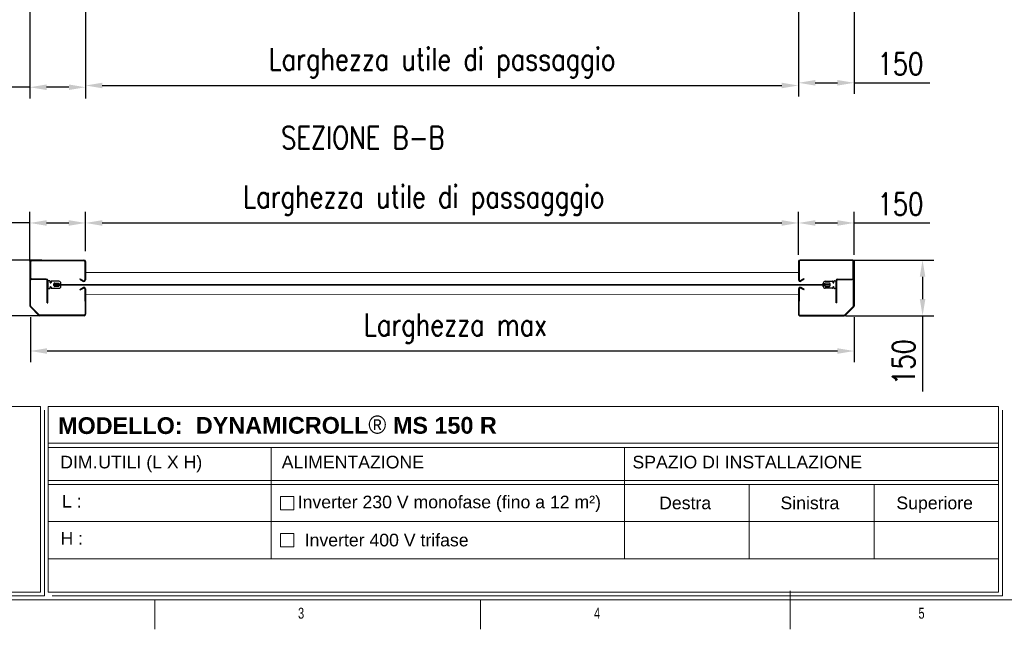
# Model space of a CAD drawing. Header units: millimetres. Extents: x 13750 to 27676, y 16366 to 21368.
# Tile 2 of 8: x 15193 to 17845, y 16566 to 18208. Entities that reach past the tile are written whole.
import ezdxf

# ---------------------------------------------------------------- set-up
doc = ezdxf.new("R2010")
doc.units = ezdxf.units.MM
doc.header["$LTSCALE"] = 50
doc.header["$PDSIZE"] = -1
doc.layers.add('FORMAT', color=7, linetype='Continuous')
doc.styles.add('Compilazione 1', font='romans.shx', dxfattribs={"width": 0.75, "height": 480})
doc.styles.add('NYIP', font='romans.shx', dxfattribs={"width": 0.8})
doc.styles.add('SLDTEXTSTYLE0', font='TXT', dxfattribs={"width": 0.75})
doc.dimstyles.new('STANDARD35', dxfattribs={"dimscale": 35, "dimtxt": 2, "dimasz": 1.5, "dimexe": 1, "dimexo": 1, "dimgap": 0.7, "dimtad": 1, "dimdec": 0, "dimdsep": 46, "dimtxsty": 'NYIP', "dimcen": 0, "dimclrd": 1, "dimclre": 1, "dimclrt": 2, "dimadec": 0, "dimazin": 0, "dimtfac": 1, "dimtdec": 0, "dimtix": 1, "dimtmove": 0, "dimatfit": 3, "dimfxl": 0, "dimtvp": 1, "dimtolj": 1, "dimtzin": 0, "dimarcsym": 0})

# ---------------------------------------------------------------- blocks, each defined once
blk = doc.blocks.new('A$C7C9C4F3F')
at = {"layer": 'FORMAT', "color": 7, "lineweight": 5}
for p, q in [((199.3, 199.3), (16199.3, 199.3)), ((4017.9, 199.3), (4017.9, 0)), ((6210.3, 0), (6210.3, 199.3)), ((8295, 0), (8295, 258.3))]:
    blk.add_line(p, q, dxfattribs=at)
at = {"color": 7, "lineweight": 5, "char_height": 73.8, "attachment_point": 1, "style": 'SLDTEXTSTYLE0'}
for s, insert in [('3', (4981.2, 145.3)), ('4', (6974.3, 145.3))]:
    blk.add_mtext(s, dxfattribs=dict(at, insert=insert))
at = {"layer": 'FORMAT', "color": 7, "lineweight": 5, "insert": (9158.6, 145.3), "char_height": 73.8, "attachment_point": 1, "style": 'SLDTEXTSTYLE0'}
blk.add_mtext('5', dxfattribs=at)
blk = doc.blocks.new('*D72')
at = {"color": 7, "lineweight": -2}
for p, q in [((15221.9, 17407.2), (15221.9, 17285.6)), ((17440.4, 17407.2), (17440.4, 17285.6)), ((17395.4, 17315.6), (15266.9, 17315.6))]:
    blk.add_line(p, q, dxfattribs=at)
at = {"color": 7}
for points in [[(15266.9, 17323.1), (15266.9, 17308.1), (15221.9, 17315.6)], [(17395.4, 17308.1), (17395.4, 17323.1), (17440.4, 17315.6)]]:
    blk.add_solid(points, dxfattribs=at)
at = {"layer": 'Defpoints', "color": 0}
for p in [(15221.9, 17437.2), (17440.4, 17437.2), (15221.9, 17315.6)]:
    blk.add_point(p, dxfattribs=at)
at = {"color": 7, "lineweight": 0, "insert": (16367, 17376.6), "char_height": 60, "attachment_point": 5, "style": 'NYIP'}
blk.add_mtext('\\A1;Larghezza max', dxfattribs=at)
blk = doc.blocks.new('*D133')
at = {"color": 7, "lineweight": -2}
for p, q in [((15252.9, 17560.5), (15084.1, 17560.5)), ((15114.1, 17515.5), (15114.1, 17455.5)), ((15252.9, 17410.5), (15084.1, 17410.5)), ((15114.1, 17410.5), (15114.1, 17206.6))]:
    blk.add_line(p, q, dxfattribs=at)
at = {"color": 7}
for points in [[(15121.6, 17515.5), (15106.6, 17515.5), (15114.1, 17560.5)], [(15106.6, 17455.5), (15121.6, 17455.5), (15114.1, 17410.5)]]:
    blk.add_solid(points, dxfattribs=at)
at = {"layer": 'Defpoints', "color": 0}
for p in [(15282.9, 17560.5), (15114.1, 17410.5), (15282.9, 17410.5)]:
    blk.add_point(p, dxfattribs=at)
at = {"color": 7, "lineweight": 0, "insert": (15063.1, 17286), "char_height": 60, "attachment_point": 5, "rotation": 90, "style": 'NYIP'}
blk.add_mtext('\\A1;150', dxfattribs=at)
blk = doc.blocks.new('*D134')
at = {"color": 7, "lineweight": -2}
for p, q in [((15220.5, 17557.8), (15220.5, 17690.5)), ((15370.4, 17584.1), (15370.4, 17690.5)), ((15220.5, 17660.5), (15016.5, 17660.5)), ((15265.5, 17660.5), (15325.4, 17660.5))]:
    blk.add_line(p, q, dxfattribs=at)
at = {"color": 7}
for points in [[(15265.5, 17668), (15265.5, 17653), (15220.5, 17660.5)], [(15325.4, 17653), (15325.4, 17668), (15370.4, 17660.5)]]:
    blk.add_solid(points, dxfattribs=at)
at = {"layer": 'Defpoints', "color": 0}
for p in [(15370.4, 17660.5), (15370.4, 17554.1), (15220.5, 17527.8)]:
    blk.add_point(p, dxfattribs=at)
at = {"color": 7, "lineweight": 0, "insert": (15096, 17711.5), "char_height": 60, "attachment_point": 5, "style": 'NYIP'}
blk.add_mtext('\\A1;150', dxfattribs=at)
blk = doc.blocks.new('*D135')
at = {"color": 7, "lineweight": -2}
for p, q in [((17290.5, 17574.7), (17290.5, 17690.5)), ((17440.6, 17574.4), (17440.6, 17690.5)), ((17335.5, 17660.5), (17395.6, 17660.5)), ((17440.6, 17660.5), (17644.5, 17660.5))]:
    blk.add_line(p, q, dxfattribs=at)
at = {"color": 7}
for points in [[(17335.5, 17668), (17335.5, 17653), (17290.5, 17660.5)], [(17395.6, 17653), (17395.6, 17668), (17440.6, 17660.5)]]:
    blk.add_solid(points, dxfattribs=at)
at = {"layer": 'Defpoints', "color": 0}
for p in [(17440.6, 17660.5), (17290.5, 17544.7), (17440.6, 17544.4)]:
    blk.add_point(p, dxfattribs=at)
at = {"color": 7, "lineweight": 0, "insert": (17565.1, 17711.5), "char_height": 60, "attachment_point": 5, "style": 'NYIP'}
blk.add_mtext('\\A1;150', dxfattribs=at)
blk = doc.blocks.new('*D136')
at = {"color": 7, "lineweight": -2}
for p, q in [((17416.7, 17560.5), (17654.7, 17560.5)), ((17624.7, 17515.5), (17624.7, 17455.5)), ((17416.7, 17410.5), (17654.7, 17410.5)), ((17624.7, 17410.5), (17624.7, 17206.6))]:
    blk.add_line(p, q, dxfattribs=at)
at = {"color": 7}
for points in [[(17632.2, 17515.5), (17617.2, 17515.5), (17624.7, 17560.5)], [(17617.2, 17455.5), (17632.2, 17455.5), (17624.7, 17410.5)]]:
    blk.add_solid(points, dxfattribs=at)
at = {"layer": 'Defpoints', "color": 0}
for p in [(17386.7, 17560.5), (17386.7, 17410.5), (17624.7, 17410.5)]:
    blk.add_point(p, dxfattribs=at)
at = {"color": 7, "lineweight": 0, "insert": (17573.7, 17286), "char_height": 60, "attachment_point": 5, "rotation": 90, "style": 'NYIP'}
blk.add_mtext('\\A1;150', dxfattribs=at)
blk = doc.blocks.new('*D148')
at = {"color": 7, "lineweight": -2}
for p, q in [((15370.4, 17584.1), (15370.4, 17690.5)), ((17290.5, 17586.3), (17290.5, 17690.5)), ((15415.4, 17660.5), (17245.5, 17660.5))]:
    blk.add_line(p, q, dxfattribs=at)
at = {"color": 7}
for points in [[(15415.4, 17668), (15415.4, 17653), (15370.4, 17660.5)], [(17245.5, 17653), (17245.5, 17668), (17290.5, 17660.5)]]:
    blk.add_solid(points, dxfattribs=at)
at = {"layer": 'Defpoints', "color": 0}
for p in [(17290.5, 17660.5), (17290.5, 17556.3), (15370.4, 17554.1)]:
    blk.add_point(p, dxfattribs=at)
at = {"color": 7, "lineweight": 0, "insert": (16281.7, 17721.5), "char_height": 60, "attachment_point": 5, "style": 'NYIP'}
blk.add_mtext('\\A1;Larghezza utile di passagggio ^J', dxfattribs=at)
blk = doc.blocks.new('*D287')
at = {"color": 7, "lineweight": -2}
for p, q in [((15370.5, 18228), (15370.5, 18000.7)), ((17290.5, 18228), (17290.5, 18000.7)), ((15415.5, 18030.7), (17245.5, 18030.7))]:
    blk.add_line(p, q, dxfattribs=at)
at = {"color": 7}
for points in [[(15415.5, 18038.2), (15415.5, 18023.2), (15370.5, 18030.7)], [(17245.5, 18023.2), (17245.5, 18038.2), (17290.5, 18030.7)]]:
    blk.add_solid(points, dxfattribs=at)
at = {"layer": 'Defpoints', "color": 0}
for p in [(15370.5, 18258), (17290.5, 18258), (17290.5, 18030.7)]:
    blk.add_point(p, dxfattribs=at)
at = {"color": 7, "lineweight": 0, "insert": (16330.5, 18091.7), "char_height": 60, "attachment_point": 5, "style": 'NYIP'}
blk.add_mtext('\\A1;Larghezza utile di passaggio^J', dxfattribs=at)
blk = doc.blocks.new('*D288')
at = {"color": 7, "lineweight": -2}
for p, q in [((17290.5, 18228), (17290.5, 18008)), ((17440.5, 18228), (17440.5, 18008)), ((17335.5, 18038), (17395.5, 18038)), ((17440.5, 18038), (17644.4, 18038))]:
    blk.add_line(p, q, dxfattribs=at)
at = {"color": 7}
for points in [[(17335.5, 18045.5), (17335.5, 18030.5), (17290.5, 18038)], [(17395.5, 18030.5), (17395.5, 18045.5), (17440.5, 18038)]]:
    blk.add_solid(points, dxfattribs=at)
at = {"layer": 'Defpoints', "color": 0}
for p in [(17290.5, 18258), (17440.5, 18258), (17440.5, 18038)]:
    blk.add_point(p, dxfattribs=at)
at = {"color": 7, "lineweight": 0, "insert": (17565, 18089), "char_height": 60, "attachment_point": 5, "style": 'NYIP'}
blk.add_mtext('\\A1;150', dxfattribs=at)
blk = doc.blocks.new('*D289')
at = {"color": 7, "lineweight": -2}
for p, q in [((15220.5, 18228), (15220.5, 17996)), ((15370.5, 18228), (15370.5, 17996)), ((15220.5, 18026), (15016.6, 18026)), ((15325.5, 18026), (15265.5, 18026))]:
    blk.add_line(p, q, dxfattribs=at)
at = {"color": 7}
for points in [[(15265.5, 18033.5), (15265.5, 18018.5), (15220.5, 18026)], [(15325.5, 18018.5), (15325.5, 18033.5), (15370.5, 18026)]]:
    blk.add_solid(points, dxfattribs=at)
at = {"layer": 'Defpoints', "color": 0}
for p in [(15220.5, 18258), (15370.5, 18258), (15220.5, 18026)]:
    blk.add_point(p, dxfattribs=at)
at = {"color": 7, "lineweight": 0, "insert": (15096.1, 18077), "char_height": 60, "attachment_point": 5, "style": 'NYIP'}
blk.add_mtext('\\A1;150', dxfattribs=at)

msp = doc.modelspace()

# ---------------------------------------------------------------- linework, layer by layer
at = {"color": 7, "linetype": 'Continuous', "lineweight": 25}
for p, q in [((15221.9, 17560.5), (15220.4, 17560.5)), ((15223.4, 17512.2), (15223.4, 17556.3)), ((15226.1, 17560.5), (15366.2, 17560.5)), ((15226.1, 17559), (15366.2, 17559)), ((15368.9, 17556.3), (15368.9, 17507.2)), ((15370.4, 17556.3), (15370.4, 17507.2)), ((17290.5, 17556.3), (17290.5, 17507.2)), ((17292, 17556.3), (17292, 17507.2)), ((17435, 17560.5), (17294.7, 17560.5)), ((17435, 17559), (17294.7, 17559)), ((17437.6, 17512.2), (17437.6, 17556.3)), ((17439.1, 17560.5), (17440.6, 17560.5)), ((15222.1, 17512.2), (15222.1, 17553.8)), ((17438.9, 17512.2), (17438.9, 17553.8)), ((15264.7, 17509.5), (15226.1, 17509.5)), ((15264.7, 17508), (15226.1, 17508)), ((15264.7, 17508), (15264.7, 17509.5)), ((15268.9, 17505.3), (15267.4, 17505.3)), ((15267.4, 17445.5), (15267.4, 17505.3)), ((15268.9, 17445.5), (15268.9, 17505.3)), ((15268.9, 17503.6), (15268.9, 17484.6)), ((15273.9, 17504.6), (15269.9, 17504.6)), ((15274.9, 17500.5), (15274.9, 17503.6)), ((15277.6, 17502.6), (15277.6, 17500.5)), ((15298.9, 17503.6), (15278.6, 17503.6)), ((15355.2, 17508.7), (15355.9, 17510)), ((15355.2, 17508.7), (15364.2, 17503.6)), ((15355.9, 17510), (15364.9, 17504.9)), ((17305, 17510), (17296, 17504.9)), ((17305.8, 17508.7), (17296.8, 17503.6)), ((17305.8, 17508.7), (17305, 17510)), ((17362.1, 17503.6), (17382.4, 17503.6)), ((17383.4, 17502.6), (17383.4, 17500.5)), ((17386.1, 17500.5), (17386.1, 17503.6)), ((17387.1, 17504.6), (17391.1, 17504.6)), ((17392.1, 17505.3), (17393.6, 17505.3)), ((17392.1, 17445.5), (17392.1, 17505.3)), ((17392.1, 17503.6), (17392.1, 17484.6)), ((17393.6, 17445.5), (17393.6, 17505.3)), ((17396.3, 17509.5), (17435, 17509.5)), ((17396.3, 17508), (17396.3, 17509.5)), ((17396.3, 17508), (17435, 17508)), ((15269.9, 17483.6), (15273.9, 17483.6)), ((15274.9, 17484.6), (15274.9, 17487.8)), ((15277.6, 17487.8), (15277.6, 17485.6)), ((15278.6, 17484.6), (15298.9, 17484.6)), ((15285.3, 17491.8), (15285.3, 17496.5)), ((15287.3, 17498.5), (15298.8, 17498.5)), ((15298.8, 17489.8), (15287.3, 17489.8)), ((15298.8, 17498.5), (15299.8, 17496.1)), ((15299.8, 17492.1), (15298.8, 17489.8)), ((15299.8, 17496.1), (15303.9, 17496.1)), ((15303.9, 17492.1), (15299.8, 17492.1)), ((15303.9, 17496.1), (15303.9, 17498.6)), ((15303.9, 17489.6), (15303.9, 17492.1)), ((15355.2, 17481.3), (15364.2, 17486.4)), ((15355.2, 17481.3), (15355.9, 17480)), ((15355.9, 17480), (15364.9, 17485.1)), ((15368.9, 17482.8), (15369.1, 17414.7)), ((15370.4, 17482.8), (15370.6, 17414.7)), ((17290.5, 17482.8), (17290.3, 17414.7)), ((17292, 17482.8), (17291.8, 17414.7)), ((17305, 17480), (17296, 17485.1)), ((17305.8, 17481.3), (17296.8, 17486.4)), ((17305.8, 17481.3), (17305, 17480)), ((17357.1, 17496.1), (17357.1, 17498.6)), ((17361.2, 17496.1), (17357.1, 17496.1)), ((17357.1, 17492.1), (17361.2, 17492.1)), ((17357.1, 17489.6), (17357.1, 17492.1)), ((17362.2, 17498.5), (17361.2, 17496.1)), ((17361.2, 17492.1), (17362.2, 17489.8)), ((17382.4, 17484.6), (17362.1, 17484.6)), ((17373.7, 17498.5), (17362.2, 17498.5)), ((17362.2, 17489.8), (17373.7, 17489.8)), ((17375.7, 17491.8), (17375.7, 17496.5)), ((17383.4, 17487.8), (17383.4, 17485.6)), ((17386.1, 17484.6), (17386.1, 17487.8)), ((17391.1, 17483.6), (17387.1, 17483.6)), ((15244.4, 17411.7), (15221.8, 17434.3)), ((15245.5, 17412.8), (15222.9, 17435.3)), ((15267.4, 17445.5), (15268.9, 17445.5)), ((17393.6, 17445.5), (17392.1, 17445.5)), ((17415.6, 17412.8), (17438.1, 17435.3)), ((17416.6, 17411.7), (17439.2, 17434.3)), ((15366.4, 17412), (15247.3, 17412)), ((15366.4, 17410.5), (15247.3, 17410.5)), ((17294.5, 17412), (17413.7, 17412)), ((17294.5, 17410.5), (17413.7, 17410.5))]:
    msp.add_line(p, q, dxfattribs=at)
for p, q in [((15220.4, 17560.5), (15220.6, 17437.2)), ((15222.1, 17437.2), (15222.1, 17560.5)), ((17438.9, 17437.2), (17438.9, 17560.5)), ((17440.6, 17560.5), (17440.4, 17437.2))]:
    msp.add_line(p, q)
at = {"color": 7, "lineweight": 5}
for p, q in [((17290.5, 17527.4), (15370.4, 17527.4)), ((17375.7, 17494.8), (15285.3, 17494.8)), ((17375.7, 17493.3), (15285.3, 17493.3)), ((17290.5, 17467.4), (15370.5, 17467.3))]:
    msp.add_line(p, q, dxfattribs=at)
at = {"lineweight": 5}
for p, q in [((14040.2, 17166.4), (15249.5, 17166.4)), ((15249.5, 17166.4), (15249.5, 16666.4)), ((15270.1, 17166.4), (17829.4, 17166.4)), ((15270.1, 17166.4), (15270.1, 16666.4)), ((17829.4, 17166.4), (17829.4, 16666.4)), ((15259.8, 17156.1), (15259.8, 16656.1)), ((17839.7, 17156.1), (17839.7, 16656.1)), ((15270.1, 17067.1), (17829.4, 17067.1)), ((15270.1, 17056.1), (17829.4, 17056.1)), ((15870.4, 17056.1), (15870.4, 16756.1)), ((16822, 17056.1), (16822, 16756.1)), ((15270.1, 16967.1), (17829.4, 16967.1)), ((15270.1, 16956.1), (17829.4, 16956.1)), ((17158, 16956.1), (17158, 16756.1)), ((17494, 16956.1), (17494, 16756.1)), ((15895.5, 16924.1), (15931.5, 16924.1)), ((15895.5, 16888.1), (15895.5, 16924.1)), ((15931.5, 16924.1), (15931.5, 16888.1)), ((15931.5, 16888.1), (15895.5, 16888.1)), ((15270.1, 16856.1), (17829.4, 16856.1)), ((15895.5, 16824.1), (15931.5, 16824.1)), ((15895.5, 16788.1), (15895.5, 16824.1)), ((15931.5, 16824.1), (15931.5, 16788.1)), ((15931.5, 16788.1), (15895.5, 16788.1)), ((15270.1, 16756.1), (17829.4, 16756.1)), ((14040.2, 16666.4), (15249.5, 16666.4)), ((14050.5, 16656.1), (15259.8, 16656.1)), ((15270.1, 16666.4), (17829.4, 16666.4)), ((15280.4, 16656.1), (17839.7, 16656.1)), ((17839.7, 16656.1), (16620.1, 16656.1)), ((16630.4, 16656.1), (17839.7, 16656.1))]:
    msp.add_line(p, q, dxfattribs=at)
at = {"color": 7, "linetype": 'Continuous', "lineweight": 25}
for centre, radius, start, end in [((15226, 17556.7), 3.85, 88.0074, 184.8152), ((15226.1, 17556.3), 2.67, 90, 180), ((15366.2, 17556.3), 4.17, 0, 90), ((15366.2, 17556.3), 2.67, 0, 90), ((17294.7, 17556.3), 4.17, 90, 180), ((17294.7, 17556.3), 2.67, 90, 180), ((17435.1, 17556.7), 3.85, 355.1848, 91.9926), ((17435, 17556.3), 2.67, 0, 90), ((15226.1, 17512.2), 4.17, 180, 270), ((15226.1, 17512.2), 2.67, 180, 270), ((15264.7, 17505.3), 4.17, 0, 90), ((15264.7, 17505.3), 2.67, 0, 90), ((15269.9, 17503.6), 1, 90, 180), ((15273.9, 17503.6), 1, 0, 90), ((15278.6, 17502.6), 1, 90, 180), ((15298.9, 17498.6), 5, 0, 90), ((15366.2, 17507.2), 4.17, 240, 0), ((15366.2, 17507.2), 2.67, 240, 0), ((17294.7, 17507.2), 4.17, 180, 300), ((17294.7, 17507.2), 2.67, 180, 300), ((17362.1, 17498.6), 5, 90, 180), ((17382.4, 17502.6), 1, 0, 90), ((17387.1, 17503.6), 1, 90, 180), ((17391.1, 17503.6), 1, 0, 90), ((17396.3, 17505.3), 4.17, 90, 180), ((17396.3, 17505.3), 2.67, 90, 180), ((17435, 17512.2), 2.67, 270, 0), ((17435, 17512.2), 4.17, 270, 0), ((15269.9, 17484.6), 1, 180, 270), ((15273.9, 17484.6), 1, 270, 0), ((15276.3, 17500.5), 1.35, 180, 0), ((15276.3, 17487.8), 1.35, 0, 180), ((15278.6, 17485.6), 1, 180, 270), ((15287.3, 17496.5), 2, 90, 180), ((15287.3, 17491.8), 2, 180, 270), ((15298.9, 17489.6), 5, 270, 0), ((15366.2, 17482.8), 4.17, 0, 120), ((15366.2, 17482.8), 2.67, 0, 120), ((17294.7, 17482.8), 4.17, 60, 180), ((17294.7, 17482.8), 2.67, 60, 180), ((17362.1, 17489.6), 5, 180, 270), ((17373.7, 17496.5), 2, 0, 90), ((17373.7, 17491.8), 2, 270, 0), ((17382.4, 17485.6), 1, 270, 0), ((17384.8, 17500.5), 1.35, 180, 0), ((17384.8, 17487.8), 1.35, 0, 180), ((17387.1, 17484.6), 1, 180, 270), ((17391.1, 17484.6), 1, 270, 0), ((15224.8, 17437.2), 4.17, 180, 225), ((15224.8, 17437.2), 2.67, 180, 225), ((17436.3, 17437.2), 2.67, 315, 0), ((17436.3, 17437.2), 4.17, 315, 0), ((15247.3, 17414.7), 4.17, 225, 270), ((15247.3, 17414.7), 2.67, 225, 270), ((15366.4, 17414.7), 2.67, 270, 0), ((15366.4, 17414.7), 4.17, 270, 0), ((17294.5, 17414.7), 4.17, 180, 270), ((17294.5, 17414.7), 2.67, 180, 270), ((17413.7, 17414.7), 2.67, 270, 315), ((17413.7, 17414.7), 4.17, 270, 315)]:
    msp.add_arc(centre, radius, start, end, dxfattribs=at)

# ---------------------------------------------------------------- block references
at = {"xscale": 0.4, "yscale": 0.4, "zscale": 0.4}
msp.add_blockref('A$C7C9C4F3F', (13950.2, 16566.1), dxfattribs=at)

# ---------------------------------------------------------------- texts
at = {"color": 7, "lineweight": 0, "insert": (16117.2, 17890.1, 1.5), "char_height": 60, "attachment_point": 5, "style": 'NYIP'}
msp.add_mtext('\\A1;SEZIONE B-B', dxfattribs=at)
at = {"lineweight": 5}
for s, insert, char_height, width, attachment_point in [('{\\fArial|b1|i0|c0|p34;MODELLO:}', (15464.2, 17137.2), 45.022, 498.031, 2), ('{\\fArial|b1|i0|c0|p34;DYNAMICROLL\\fCentury Gothic|b0|i0|c0|p34;\\H1.0833x;® \\fArial|b1|i0|c0|p34;\\H0.92311x;MS 150 R}', (15667.6, 17141.7), 45.0216, 2870.474, 1), ('\\pxi-3.0055,l4.0055,ql,t4.0055;{\\fArial|b0|i0|c0|p34;DIM.^IUTILI (L X H)}', (15671.7, 17033.5), 34.043, 806.902, 2), ('{\\fArial|b0|i0|c0|p34;ALIMENTAZIONE}', (16090.3, 17033.5), 34.043, 806.902, 2), ('{\\fArial|b0|i0|c0|p34;SPAZIO DI INSTALLAZIONE}', (17152.6, 17033.5), 34.043, 806.902, 2), ('{\\fArial|b0|i0|c0|p34;L :}', (15333.4, 16928.1), 34.043, 90.063, 2), ('{\\fArial|b0|i0|c0|p34;Inverter 230 V monofase (fino a 12 m²)}', (16350.2, 16926), 34.043, 897.538, 2), ('{\\fArial|b0|i0|c0|p34;Destra}', (16985.3, 16923.5), 34.043, 136.704, 2), ('{\\fArial|b0|i0|c0|p34;Sinistra}', (17321.3, 16923.5), 34.043, 136.704, 2), ('{\\fArial|b0|i0|c0|p34;Superiore}', (17657.3, 16923.5), 34.043, 136.704, 2), ('{\\fArial|b0|i0|c0|p34;H :}', (15333.4, 16828.1), 34.043, 90.063, 2), ('\\pxql;{\\fArial|b0|i0|c0|p34;Inverter 400 V trifase}', (16409.4, 16823.5), 34.043, 897.538, 2)]:
    msp.add_mtext(s, dxfattribs=dict(at, insert=insert, char_height=char_height, width=width, attachment_point=attachment_point))
at = {"insert": (14716.5, 17007.8), "char_height": 42.075, "attachment_point": 1, "style": 'Compilazione 1'}
msp.add_mtext_dynamic_manual_height_columns("{\\fArial|b0|i0|c0|p0;BMPEUROPE srl\\P\\pxql;Strada della Freisa, 1\\P14019 - Villanova d'Asti}", width=1128.074, gutter_width=1474.6, heights=[777], dxfattribs=at)

# ---------------------------------------------------------------- dimensions: what is measured, and where the dimension line sits
at = {"color": 7, "lineweight": 0}
dim = msp.add_linear_dim(base=(17290.5, 18030.7), p1=(15370.5, 18258), p2=(17290.5, 18258), angle=0, text='Larghezza utile di passaggio^J', dimstyle='STANDARD35', override={"dimscale": 30, "dimclrd": 7, "dimclre": 7, "dimclrt": 7}, dxfattribs=at)
dim.commit()
dim.dimension.update_dxf_attribs({"geometry": '*D287', "text_midpoint": (16330.5, 18091.7)})
for base, p1, p2, angle, picture, middle in [((15220.5, 18026), (15370.5, 18258), (15220.5, 18258), 0, '*D289', (15096.1, 18026)), ((17440.5, 18038), (17290.5, 18258), (17440.5, 18258), 0, '*D288', (17565, 18038)), ((15114.1, 17410.5), (15282.9, 17560.5), (15282.9, 17410.5), 90, '*D133', (15114.1, 17286)), ((17624.7, 17410.5), (17386.7, 17560.5), (17386.7, 17410.5), 90, '*D136', (17624.7, 17286))]:
    dim = msp.add_linear_dim(base=base, p1=p1, p2=p2, angle=angle, dimstyle='STANDARD35', override={"dimscale": 30, "dimclrd": 7, "dimclre": 7, "dimclrt": 7}, dxfattribs=at)
    dim.commit()
    dim.dimension.update_dxf_attribs({"geometry": picture, "text_midpoint": middle, "dimtype": 160})
for base, p1, p2, text, picture, middle in [((17290.5, 17660.5), (15370.4, 17554.1), (17290.5, 17556.3), 'Larghezza utile di passagggio ^J', '*D148', (16281.7, 17660.5)), ((15221.9, 17315.6), (17440.4, 17437.2), (15221.9, 17437.2), 'Larghezza max', '*D72', (16367, 17315.6))]:
    dim = msp.add_linear_dim(base=base, p1=p1, p2=p2, text=text, dimstyle='STANDARD35', override={"dimscale": 30, "dimclrd": 7, "dimclre": 7, "dimclrt": 7}, dxfattribs=at)
    dim.commit()
    dim.dimension.update_dxf_attribs({"geometry": picture, "text_midpoint": middle, "dimtype": 160})
for base, p1, p2, picture, middle in [((15370.4, 17660.5), (15220.5, 17527.8), (15370.4, 17554.1), '*D134', (15096, 17660.5)), ((17440.6, 17660.5), (17290.5, 17544.7), (17440.6, 17544.4), '*D135', (17565.1, 17660.5))]:
    dim = msp.add_linear_dim(base=base, p1=p1, p2=p2, dimstyle='STANDARD35', override={"dimscale": 30, "dimclrd": 7, "dimclre": 7, "dimclrt": 7}, dxfattribs=at)
    dim.commit()
    dim.dimension.update_dxf_attribs({"geometry": picture, "text_midpoint": middle, "dimtype": 160})

doc.saveas('drawing.dxf')
